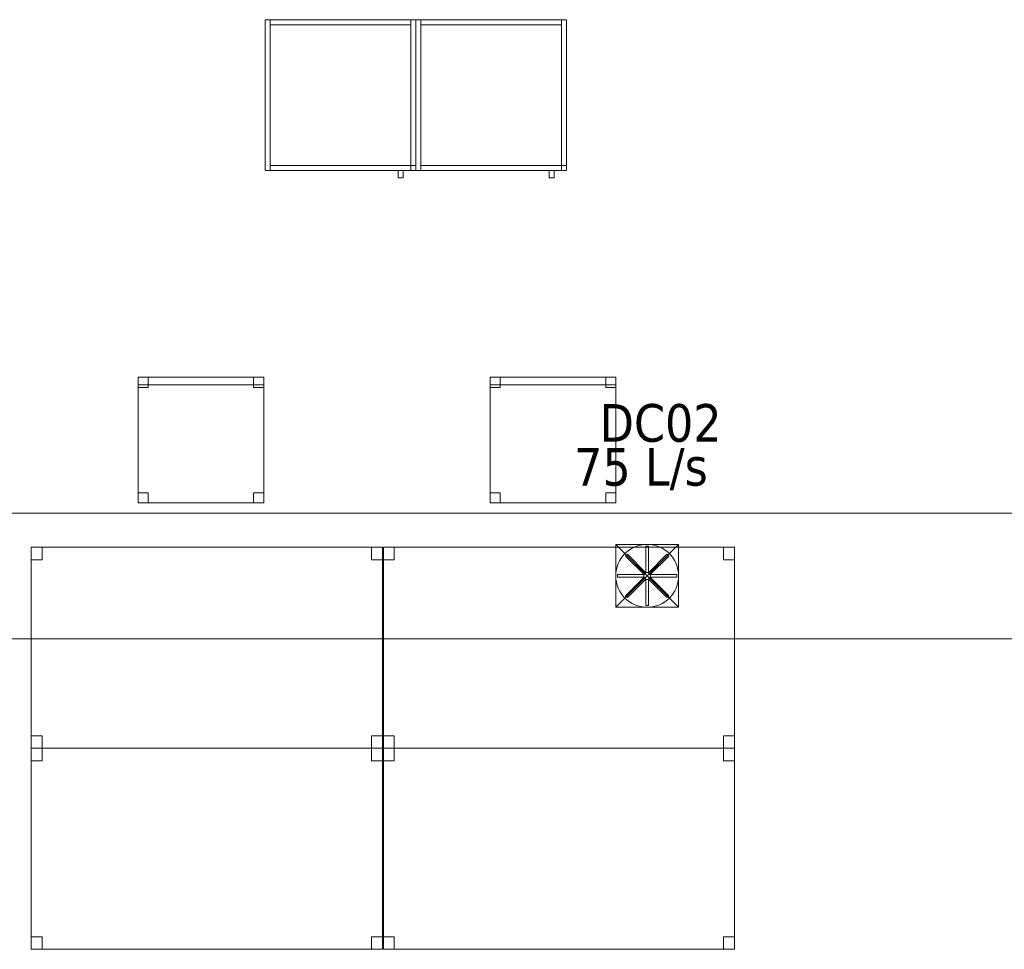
# Model space of a CAD drawing. Header units: metres. Extents: x 397.7 to 427.5, y 12.6 to 28.4.
# Tile 117 of 124: x 417.2 to 421.2, y 18.5 to 22.2. Entities that reach past the tile are written whole.
import ezdxf

# ---------------------------------------------------------------- set-up
doc = ezdxf.new("R2010")
doc.units = ezdxf.units.M
for name, color, linetype, lineweight in [('02_MOBILIARIO', 7, 'Continuous', 18), ('A-DETL-____-MBND', 7, 'Continuous', 18), ('A-DETL-GENF-OTLN', 7, 'Continuous', 18), ('M-HVAC-CDFF-IDEN', 7, 'Continuous', 30), ('M-HVAC-DUCT-OTLN', 7, 'Continuous', 18)]:
    doc.layers.add(name, color=color, linetype=linetype, lineweight=lineweight)
doc.styles.add('Tahoma_2', font='tahoma.ttf', dxfattribs={"height": 0.15})

# ---------------------------------------------------------------- blocks, each defined once
blk = doc.blocks.new('Family - Armai 60x60x60_P5-151211-08_CLI_AIRE_P5')
at = {"layer": 'A-DETL-____-MBND', "color": 253, "true_color": 0xaaaaaa}
for p, q in [((0, 0.03), (0, 0.63)), ((0, 0.63), (0, 0.03)), ((0, 0.63), (0.6, 0.63)), ((0.6, 0.63), (0, 0.63)), ((0, 0.03), (0, 0.63)), ((0, 0.63), (0.02, 0.63)), ((0, 0.63), (0.02, 0.63)), ((0, 0.63), (0, 0.03)), ((0, 0.03), (0, 0.63)), ((0, 0.63), (0, 0.03)), ((0, 0.63), (0.6, 0.63)), ((0.6, 0.63), (0, 0.63)), ((0.02, 0.63), (0.02, 0.03)), ((0.02, 0.03), (0.02, 0.63)), ((0.02, 0.61), (0.02, 0.63)), ((0.02, 0.63), (0.02, 0.61)), ((0.02, 0.63), (0.58, 0.63)), ((0.58, 0.63), (0.02, 0.63)), ((0.58, 0.03), (0.58, 0.63)), ((0.58, 0.63), (0.6, 0.63)), ((0.58, 0.63), (0.6, 0.63)), ((0.58, 0.63), (0.58, 0.03)), ((0.58, 0.63), (0.58, 0.61)), ((0.58, 0.63), (0.58, 0.61)), ((0.6, 0.63), (0.6, 0.03)), ((0.6, 0.03), (0.6, 0.63)), ((0.6, 0.63), (0.6, 0.03)), ((0.6, 0.03), (0.6, 0.63)), ((0.6, 0.63), (0.6, 0.03)), ((0.6, 0.03), (0.6, 0.63)), ((0.58, 0.61), (0.02, 0.61)), ((0.02, 0.61), (0.58, 0.61)), ((0.02, 0.03), (0.02, 0.05)), ((0.02, 0.05), (0.02, 0.03)), ((0.02, 0.05), (0.58, 0.05)), ((0.58, 0.05), (0.02, 0.05)), ((0.58, 0.03), (0.58, 0.05)), ((0.58, 0.05), (0.6, 0.05)), ((0.58, 0.03), (0.58, 0.05)), ((0.6, 0.05), (0.58, 0.05)), ((0.58, 0.05), (0.58, 0.03)), ((0.58, 0.05), (0.58, 0.03)), ((0.6, 0.05), (0.6, 0.03)), ((0.6, 0.03), (0.6, 0.05)), ((0.6, 0.03), (0, 0.03)), ((0, 0.03), (0.6, 0.03)), ((0.02, 0.03), (0, 0.03)), ((0, 0.03), (0.02, 0.03)), ((0.6, 0.03), (0, 0.03)), ((0, 0.03), (0.6, 0.03)), ((0.58, 0.03), (0.02, 0.03)), ((0.02, 0.03), (0.58, 0.03)), ((0.53, 0), (0.53, 0.03)), ((0.53, 0.03), (0.53, 0)), ((0.53, 0.03), (0.55, 0.03)), ((0.55, 0.03), (0.53, 0.03)), ((0.55, 0), (0.53, 0)), ((0.53, 0), (0.55, 0)), ((0.55, 0.03), (0.55, 0)), ((0.55, 0.03), (0.55, 0)), ((0.6, 0.03), (0.58, 0.03)), ((0.58, 0.03), (0.6, 0.03)), ((0.6, 0.03), (0.58, 0.03)), ((0.58, 0.03), (0.6, 0.03))]:
    blk.add_line(p, q, dxfattribs=at)
blk = doc.blocks.new('Family - Taula 140X80_P5-151239-08_CLI_AIRE_P5')
at = {"layer": 'A-DETL-____-MBND', "color": 253, "true_color": 0xaaaaaa}
for p, q in [((0, 0.8001), (0.0437, 0.8001)), ((0, 0.7501), (0, 0.8001)), ((0.0437, 0.8001), (0, 0.8001)), ((0, 0.8001), (0, 0.7501)), ((0, 0.8001), (1.3973, 0.8001)), ((0, 0), (0, 0.8001)), ((1.3973, 0.8001), (0, 0.8001)), ((0, 0.8001), (0, 0)), ((0.0437, 0.8001), (0.0437, 0.7501)), ((0.0437, 0.7501), (0.0437, 0.8001)), ((1.3536, 0.8001), (1.3973, 0.8001)), ((1.3536, 0.7501), (1.3536, 0.8001)), ((1.3973, 0.8001), (1.3536, 0.8001)), ((1.3536, 0.8001), (1.3536, 0.7501)), ((1.3973, 0.8001), (1.3973, 0.7501)), ((1.3973, 0.7501), (1.3973, 0.8001)), ((1.3973, 0.8001), (1.3973, 0)), ((1.3973, 0), (1.3973, 0.8001)), ((0.0437, 0.7501), (0, 0.7501)), ((0, 0.7501), (0.0437, 0.7501)), ((1.3973, 0.7501), (1.3536, 0.7501)), ((1.3536, 0.7501), (1.3973, 0.7501)), ((0, 0.05), (0.0437, 0.05)), ((0, 0), (0, 0.05)), ((0.0437, 0.05), (0, 0.05)), ((0, 0.05), (0, 0)), ((0.0437, 0.05), (0.0437, 0)), ((0.0437, 0), (0.0437, 0.05)), ((1.3536, 0.05), (1.3973, 0.05)), ((1.3536, 0), (1.3536, 0.05)), ((1.3973, 0.05), (1.3536, 0.05)), ((1.3536, 0.05), (1.3536, 0)), ((1.3973, 0.05), (1.3973, 0)), ((1.3973, 0), (1.3973, 0.05)), ((0, 0), (1.3973, 0)), ((0.0437, 0), (0, 0)), ((0, 0), (0.0437, 0)), ((1.3973, 0), (1.3536, 0)), ((1.3536, 0), (1.3973, 0)), ((1.3973, 0), (0, 0))]:
    blk.add_line(p, q, dxfattribs=at)
blk = doc.blocks.new('Family - Taula 140X80_P5-151336-08_CLI_AIRE_P5')
at = {"layer": 'A-DETL-____-MBND', "color": 253, "true_color": 0xaaaaaa}
for p, q in [((0, 0), (0, 0.8001)), ((0, 0.8001), (1.3973, 0.8001)), ((1.3973, 0.8001), (0, 0.8001)), ((0, 0.8001), (0, 0)), ((0, 0.7501), (0, 0.8001)), ((0, 0.8001), (0.0437, 0.8001)), ((0.0437, 0.8001), (0, 0.8001)), ((0, 0.8001), (0, 0.7501)), ((0.0437, 0.8001), (0.0437, 0.7501)), ((0.0437, 0.7501), (0.0437, 0.8001)), ((1.3536, 0.7501), (1.3536, 0.8001)), ((1.3536, 0.8001), (1.3973, 0.8001)), ((1.3973, 0.8001), (1.3536, 0.8001)), ((1.3536, 0.8001), (1.3536, 0.7501)), ((1.3973, 0.8001), (1.3973, 0)), ((1.3973, 0), (1.3973, 0.8001)), ((1.3973, 0.8001), (1.3973, 0.7501)), ((1.3973, 0.7501), (1.3973, 0.8001)), ((0.0437, 0.7501), (0, 0.7501)), ((0, 0.7501), (0.0437, 0.7501)), ((1.3973, 0.7501), (1.3536, 0.7501)), ((1.3536, 0.7501), (1.3973, 0.7501)), ((0, 0), (0, 0.05)), ((0, 0.05), (0.0437, 0.05)), ((0.0437, 0.05), (0, 0.05)), ((0, 0.05), (0, 0)), ((0.0437, 0.05), (0.0437, 0)), ((0.0437, 0), (0.0437, 0.05)), ((1.3536, 0), (1.3536, 0.05)), ((1.3536, 0.05), (1.3973, 0.05)), ((1.3973, 0.05), (1.3536, 0.05)), ((1.3536, 0.05), (1.3536, 0)), ((1.3973, 0.05), (1.3973, 0)), ((1.3973, 0), (1.3973, 0.05)), ((1.3973, 0), (0, 0)), ((0, 0), (1.3973, 0)), ((0.0437, 0), (0, 0)), ((0, 0), (0.0437, 0)), ((1.3973, 0), (1.3536, 0)), ((1.3536, 0), (1.3973, 0))]:
    blk.add_line(p, q, dxfattribs=at)
blk = doc.blocks.new('Family - Armai 60x60x60_P5-151342-08_CLI_AIRE_P5')
at = {"layer": 'A-DETL-____-MBND', "color": 253, "true_color": 0xaaaaaa}
for p, q in [((0, 0.03), (0, 0.63)), ((0, 0.63), (0, 0.03)), ((0, 0.63), (0.6, 0.63)), ((0.6, 0.63), (0, 0.63)), ((0, 0.03), (0, 0.63)), ((0, 0.63), (0.02, 0.63)), ((0, 0.63), (0.02, 0.63)), ((0, 0.63), (0, 0.03)), ((0, 0.03), (0, 0.63)), ((0, 0.63), (0, 0.03)), ((0, 0.63), (0.6, 0.63)), ((0.6, 0.63), (0, 0.63)), ((0.02, 0.61), (0.02, 0.63)), ((0.02, 0.63), (0.02, 0.61)), ((0.02, 0.63), (0.58, 0.63)), ((0.58, 0.63), (0.02, 0.63)), ((0.02, 0.63), (0.02, 0.03)), ((0.02, 0.03), (0.02, 0.63)), ((0.58, 0.03), (0.58, 0.63)), ((0.58, 0.63), (0.6, 0.63)), ((0.58, 0.63), (0.6, 0.63)), ((0.58, 0.63), (0.58, 0.03)), ((0.58, 0.63), (0.58, 0.61)), ((0.58, 0.63), (0.58, 0.61)), ((0.6, 0.63), (0.6, 0.03)), ((0.6, 0.03), (0.6, 0.63)), ((0.6, 0.63), (0.6, 0.03)), ((0.6, 0.03), (0.6, 0.63)), ((0.6, 0.63), (0.6, 0.03)), ((0.6, 0.03), (0.6, 0.63)), ((0.58, 0.61), (0.02, 0.61)), ((0.02, 0.61), (0.58, 0.61)), ((0.02, 0.03), (0.02, 0.05)), ((0.02, 0.05), (0.02, 0.03)), ((0.02, 0.05), (0.58, 0.05)), ((0.58, 0.05), (0.02, 0.05)), ((0.58, 0.03), (0.58, 0.05)), ((0.58, 0.05), (0.6, 0.05)), ((0.58, 0.03), (0.58, 0.05)), ((0.6, 0.05), (0.58, 0.05)), ((0.58, 0.05), (0.58, 0.03)), ((0.58, 0.05), (0.58, 0.03)), ((0.6, 0.05), (0.6, 0.03)), ((0.6, 0.03), (0.6, 0.05)), ((0.6, 0.03), (0, 0.03)), ((0, 0.03), (0.6, 0.03)), ((0.02, 0.03), (0, 0.03)), ((0, 0.03), (0.02, 0.03)), ((0.6, 0.03), (0, 0.03)), ((0, 0.03), (0.6, 0.03)), ((0.58, 0.03), (0.02, 0.03)), ((0.02, 0.03), (0.58, 0.03)), ((0.53, 0), (0.53, 0.03)), ((0.53, 0.03), (0.53, 0)), ((0.53, 0.03), (0.55, 0.03)), ((0.55, 0.03), (0.53, 0.03)), ((0.55, 0), (0.53, 0)), ((0.53, 0), (0.55, 0)), ((0.55, 0.03), (0.55, 0)), ((0.55, 0.03), (0.55, 0)), ((0.6, 0.03), (0.58, 0.03)), ((0.58, 0.03), (0.6, 0.03)), ((0.6, 0.03), (0.58, 0.03)), ((0.58, 0.03), (0.6, 0.03))]:
    blk.add_line(p, q, dxfattribs=at)
blk = doc.blocks.new('Family - Cadira d_Oficina_P5-151422-08_CLI_AIRE_P5')
at = {"layer": 'A-DETL-____-MBND', "color": 253, "true_color": 0xaaaaaa}
for p, q in [((0, 0), (0, 0.5)), ((0, 0.5), (0.5, 0.5)), ((0.5, 0.5), (0, 0.5)), ((0, 0.5), (0, 0)), ((0, 0.46), (0, 0.5)), ((0, 0.5), (0.04, 0.5)), ((0, 0.5), (0, 0.46)), ((0.04, 0.5), (0, 0.5)), ((0, 0.47), (0, 0.5)), ((0, 0.5), (0.5, 0.5)), ((0, 0.5), (0, 0.47)), ((0.5, 0.5), (0, 0.5)), ((0.04, 0.5), (0.04, 0.46)), ((0.04, 0.46), (0.04, 0.5)), ((0.46, 0.46), (0.46, 0.5)), ((0.46, 0.5), (0.5, 0.5)), ((0.46, 0.5), (0.46, 0.46)), ((0.5, 0.5), (0.46, 0.5)), ((0.5, 0.5), (0.5, 0)), ((0.5, 0), (0.5, 0.5)), ((0.5, 0.5), (0.5, 0.46)), ((0.5, 0.46), (0.5, 0.5)), ((0.5, 0.5), (0.5, 0.47)), ((0.5, 0.47), (0.5, 0.5)), ((0.5, 0.47), (0, 0.47)), ((0, 0.47), (0.5, 0.47)), ((0.04, 0.46), (0, 0.46)), ((0, 0.46), (0.04, 0.46)), ((0.5, 0.46), (0.46, 0.46)), ((0.46, 0.46), (0.5, 0.46)), ((0, 0), (0, 0.04)), ((0, 0.04), (0.04, 0.04)), ((0, 0.04), (0, 0)), ((0.04, 0.04), (0, 0.04)), ((0.04, 0.04), (0.04, 0)), ((0.04, 0), (0.04, 0.04)), ((0.46, 0), (0.46, 0.04)), ((0.46, 0.04), (0.5, 0.04)), ((0.46, 0.04), (0.46, 0)), ((0.5, 0.04), (0.46, 0.04)), ((0.5, 0.04), (0.5, 0)), ((0.5, 0), (0.5, 0.04)), ((0.5, 0), (0, 0)), ((0.04, 0), (0, 0)), ((0, 0), (0.04, 0)), ((0.5, 0), (0.46, 0)), ((0.46, 0), (0.5, 0)), ((0, 0), (0.5, 0))]:
    blk.add_line(p, q, dxfattribs=at)
blk = doc.blocks.new('Family - Taula 140X80_P5-151527-08_CLI_AIRE_P5')
at = {"layer": 'A-DETL-____-MBND', "color": 253, "true_color": 0xaaaaaa}
for p, q in [((0, 0.8001), (1.3973, 0.8001)), ((0, 0), (0, 0.8001)), ((1.3973, 0.8001), (0, 0.8001)), ((0, 0.8001), (0, 0)), ((0, 0.8001), (0.0437, 0.8001)), ((0, 0.7501), (0, 0.8001)), ((0.0437, 0.8001), (0, 0.8001)), ((0, 0.8001), (0, 0.7501)), ((0.0437, 0.8001), (0.0437, 0.7501)), ((0.0437, 0.7501), (0.0437, 0.8001)), ((1.3536, 0.8001), (1.3973, 0.8001)), ((1.3536, 0.7501), (1.3536, 0.8001)), ((1.3973, 0.8001), (1.3536, 0.8001)), ((1.3536, 0.8001), (1.3536, 0.7501)), ((1.3973, 0.8001), (1.3973, 0.7501)), ((1.3973, 0.7501), (1.3973, 0.8001)), ((1.3973, 0.8001), (1.3973, 0)), ((1.3973, 0), (1.3973, 0.8001)), ((0.0437, 0.7501), (0, 0.7501)), ((0, 0.7501), (0.0437, 0.7501)), ((1.3973, 0.7501), (1.3536, 0.7501)), ((1.3536, 0.7501), (1.3973, 0.7501)), ((0, 0.05), (0.0437, 0.05)), ((0, 0), (0, 0.05)), ((0.0437, 0.05), (0, 0.05)), ((0, 0.05), (0, 0)), ((0.0437, 0.05), (0.0437, 0)), ((0.0437, 0), (0.0437, 0.05)), ((1.3536, 0.05), (1.3973, 0.05)), ((1.3536, 0), (1.3536, 0.05)), ((1.3973, 0.05), (1.3536, 0.05)), ((1.3536, 0.05), (1.3536, 0)), ((1.3973, 0.05), (1.3973, 0)), ((1.3973, 0), (1.3973, 0.05)), ((0.0437, 0), (0, 0)), ((0, 0), (0.0437, 0)), ((0, 0), (1.3973, 0)), ((1.3973, 0), (1.3536, 0)), ((1.3536, 0), (1.3973, 0)), ((1.3973, 0), (0, 0))]:
    blk.add_line(p, q, dxfattribs=at)
blk = doc.blocks.new('Family - Armai 60x60x60_P5-151553-08_CLI_AIRE_P5')
at = {"layer": 'A-DETL-____-MBND', "color": 253, "true_color": 0xaaaaaa}
for p, q in [((0, 0.03), (0, 0.63)), ((0, 0.63), (0, 0.03)), ((0, 0.63), (0.6, 0.63)), ((0.6, 0.63), (0, 0.63)), ((0, 0.03), (0, 0.63)), ((0, 0.63), (0, 0.03)), ((0, 0.63), (0.6, 0.63)), ((0.6, 0.63), (0, 0.63)), ((0, 0.03), (0, 0.63)), ((0, 0.63), (0.02, 0.63)), ((0, 0.63), (0.02, 0.63)), ((0, 0.63), (0, 0.03)), ((0.02, 0.61), (0.02, 0.63)), ((0.02, 0.63), (0.02, 0.61)), ((0.02, 0.63), (0.58, 0.63)), ((0.58, 0.63), (0.02, 0.63)), ((0.02, 0.63), (0.02, 0.03)), ((0.02, 0.03), (0.02, 0.63)), ((0.58, 0.63), (0.58, 0.61)), ((0.58, 0.63), (0.58, 0.61)), ((0.58, 0.03), (0.58, 0.63)), ((0.58, 0.63), (0.6, 0.63)), ((0.58, 0.63), (0.6, 0.63)), ((0.58, 0.63), (0.58, 0.03)), ((0.6, 0.63), (0.6, 0.03)), ((0.6, 0.03), (0.6, 0.63)), ((0.6, 0.63), (0.6, 0.03)), ((0.6, 0.03), (0.6, 0.63)), ((0.6, 0.63), (0.6, 0.03)), ((0.6, 0.03), (0.6, 0.63)), ((0.58, 0.61), (0.02, 0.61)), ((0.02, 0.61), (0.58, 0.61)), ((0.02, 0.03), (0.02, 0.05)), ((0.02, 0.05), (0.02, 0.03)), ((0.02, 0.05), (0.58, 0.05)), ((0.58, 0.05), (0.02, 0.05)), ((0.58, 0.05), (0.58, 0.03)), ((0.58, 0.05), (0.58, 0.03)), ((0.58, 0.03), (0.58, 0.05)), ((0.58, 0.05), (0.6, 0.05)), ((0.58, 0.03), (0.58, 0.05)), ((0.6, 0.05), (0.58, 0.05)), ((0.6, 0.05), (0.6, 0.03)), ((0.6, 0.03), (0.6, 0.05)), ((0.6, 0.03), (0, 0.03)), ((0, 0.03), (0.6, 0.03)), ((0.6, 0.03), (0, 0.03)), ((0, 0.03), (0.6, 0.03)), ((0.02, 0.03), (0, 0.03)), ((0, 0.03), (0.02, 0.03)), ((0.58, 0.03), (0.02, 0.03)), ((0.02, 0.03), (0.58, 0.03)), ((0.53, 0), (0.53, 0.03)), ((0.53, 0.03), (0.53, 0)), ((0.53, 0.03), (0.55, 0.03)), ((0.55, 0.03), (0.53, 0.03)), ((0.55, 0), (0.53, 0)), ((0.53, 0), (0.55, 0)), ((0.55, 0.03), (0.55, 0)), ((0.55, 0.03), (0.55, 0)), ((0.6, 0.03), (0.58, 0.03)), ((0.58, 0.03), (0.6, 0.03)), ((0.6, 0.03), (0.58, 0.03)), ((0.58, 0.03), (0.6, 0.03))]:
    blk.add_line(p, q, dxfattribs=at)
blk = doc.blocks.new('Family - Cadira d_Oficina_P5-151664-08_CLI_AIRE_P5')
at = {"layer": 'A-DETL-____-MBND', "color": 253, "true_color": 0xaaaaaa}
for p, q in [((0, 0.46), (0, 0.5)), ((0, 0.5), (0.04, 0.5)), ((0, 0.5), (0, 0.46)), ((0.04, 0.5), (0, 0.5)), ((0, 0.47), (0, 0.5)), ((0, 0.5), (0.5, 0.5)), ((0, 0.5), (0, 0.47)), ((0.5, 0.5), (0, 0.5)), ((0, 0), (0, 0.5)), ((0, 0.5), (0.5, 0.5)), ((0.5, 0.5), (0, 0.5)), ((0, 0.5), (0, 0)), ((0.04, 0.5), (0.04, 0.46)), ((0.04, 0.46), (0.04, 0.5)), ((0.46, 0.46), (0.46, 0.5)), ((0.46, 0.5), (0.5, 0.5)), ((0.46, 0.5), (0.46, 0.46)), ((0.5, 0.5), (0.46, 0.5)), ((0.5, 0.5), (0.5, 0.47)), ((0.5, 0.47), (0.5, 0.5)), ((0.5, 0.5), (0.5, 0.46)), ((0.5, 0.46), (0.5, 0.5)), ((0.5, 0.5), (0.5, 0)), ((0.5, 0), (0.5, 0.5)), ((0.5, 0.47), (0, 0.47)), ((0, 0.47), (0.5, 0.47)), ((0.04, 0.46), (0, 0.46)), ((0, 0.46), (0.04, 0.46)), ((0.5, 0.46), (0.46, 0.46)), ((0.46, 0.46), (0.5, 0.46)), ((0, 0), (0, 0.04)), ((0, 0.04), (0.04, 0.04)), ((0, 0.04), (0, 0)), ((0.04, 0.04), (0, 0.04)), ((0.04, 0.04), (0.04, 0)), ((0.04, 0), (0.04, 0.04)), ((0.46, 0), (0.46, 0.04)), ((0.46, 0.04), (0.5, 0.04)), ((0.46, 0.04), (0.46, 0)), ((0.5, 0.04), (0.46, 0.04)), ((0.5, 0.04), (0.5, 0)), ((0.5, 0), (0.5, 0.04)), ((0.5, 0), (0, 0)), ((0.04, 0), (0, 0)), ((0, 0), (0.04, 0)), ((0.5, 0), (0.46, 0)), ((0.46, 0), (0.5, 0)), ((0, 0), (0.5, 0))]:
    blk.add_line(p, q, dxfattribs=at)
blk = doc.blocks.new('Family - Taula 140X80_P5-151694-08_CLI_AIRE_P5')
at = {"layer": 'A-DETL-____-MBND', "color": 253, "true_color": 0xaaaaaa}
for p, q in [((0, 0.7501), (0, 0.8001)), ((0, 0.8001), (0.0437, 0.8001)), ((0.0437, 0.8001), (0, 0.8001)), ((0, 0.8001), (0, 0.7501)), ((0, 0), (0, 0.8001)), ((0, 0.8001), (1.3973, 0.8001)), ((1.3973, 0.8001), (0, 0.8001)), ((0, 0.8001), (0, 0)), ((0.0437, 0.8001), (0.0437, 0.7501)), ((0.0437, 0.7501), (0.0437, 0.8001)), ((1.3536, 0.7501), (1.3536, 0.8001)), ((1.3536, 0.8001), (1.3973, 0.8001)), ((1.3973, 0.8001), (1.3536, 0.8001)), ((1.3536, 0.8001), (1.3536, 0.7501)), ((1.3973, 0.8001), (1.3973, 0.7501)), ((1.3973, 0.7501), (1.3973, 0.8001)), ((1.3973, 0.8001), (1.3973, 0)), ((1.3973, 0), (1.3973, 0.8001)), ((0.0437, 0.7501), (0, 0.7501)), ((0, 0.7501), (0.0437, 0.7501)), ((1.3973, 0.7501), (1.3536, 0.7501)), ((1.3536, 0.7501), (1.3973, 0.7501)), ((0, 0), (0, 0.05)), ((0, 0.05), (0.0437, 0.05)), ((0.0437, 0.05), (0, 0.05)), ((0, 0.05), (0, 0)), ((0.0437, 0.05), (0.0437, 0)), ((0.0437, 0), (0.0437, 0.05)), ((1.3536, 0), (1.3536, 0.05)), ((1.3536, 0.05), (1.3973, 0.05)), ((1.3973, 0.05), (1.3536, 0.05)), ((1.3536, 0.05), (1.3536, 0)), ((1.3973, 0.05), (1.3973, 0)), ((1.3973, 0), (1.3973, 0.05)), ((0.0437, 0), (0, 0)), ((0, 0), (0.0437, 0)), ((1.3973, 0), (0, 0)), ((0, 0), (1.3973, 0)), ((1.3973, 0), (1.3536, 0)), ((1.3536, 0), (1.3973, 0))]:
    blk.add_line(p, q, dxfattribs=at)
blk = doc.blocks.new('Family - Armai 60x60x60_P5-151892-08_CLI_AIRE_P5')
at = {"layer": 'A-DETL-____-MBND', "color": 253, "true_color": 0xaaaaaa}
for p, q in [((0, 0.03), (0, 0.63)), ((0, 0.63), (0, 0.03)), ((0, 0.63), (0.6, 0.63)), ((0.6, 0.63), (0, 0.63)), ((0, 0.03), (0, 0.63)), ((0, 0.63), (0.02, 0.63)), ((0, 0.63), (0.02, 0.63)), ((0, 0.63), (0, 0.03)), ((0, 0.03), (0, 0.63)), ((0, 0.63), (0, 0.03)), ((0, 0.63), (0.6, 0.63)), ((0.6, 0.63), (0, 0.63)), ((0.02, 0.61), (0.02, 0.63)), ((0.02, 0.63), (0.02, 0.61)), ((0.02, 0.63), (0.58, 0.63)), ((0.58, 0.63), (0.02, 0.63)), ((0.02, 0.63), (0.02, 0.03)), ((0.02, 0.03), (0.02, 0.63)), ((0.58, 0.63), (0.58, 0.61)), ((0.58, 0.63), (0.58, 0.61)), ((0.58, 0.03), (0.58, 0.63)), ((0.58, 0.63), (0.6, 0.63)), ((0.58, 0.63), (0.6, 0.63)), ((0.58, 0.63), (0.58, 0.03)), ((0.6, 0.63), (0.6, 0.03)), ((0.6, 0.03), (0.6, 0.63)), ((0.6, 0.63), (0.6, 0.03)), ((0.6, 0.03), (0.6, 0.63)), ((0.6, 0.63), (0.6, 0.03)), ((0.6, 0.03), (0.6, 0.63)), ((0.58, 0.61), (0.02, 0.61)), ((0.02, 0.61), (0.58, 0.61)), ((0.02, 0.03), (0.02, 0.05)), ((0.02, 0.05), (0.02, 0.03)), ((0.02, 0.05), (0.58, 0.05)), ((0.58, 0.05), (0.02, 0.05)), ((0.58, 0.05), (0.58, 0.03)), ((0.58, 0.05), (0.58, 0.03)), ((0.58, 0.03), (0.58, 0.05)), ((0.58, 0.05), (0.6, 0.05)), ((0.58, 0.03), (0.58, 0.05)), ((0.6, 0.05), (0.58, 0.05)), ((0.6, 0.05), (0.6, 0.03)), ((0.6, 0.03), (0.6, 0.05)), ((0.6, 0.03), (0, 0.03)), ((0, 0.03), (0.6, 0.03)), ((0.02, 0.03), (0, 0.03)), ((0, 0.03), (0.02, 0.03)), ((0.6, 0.03), (0, 0.03)), ((0, 0.03), (0.6, 0.03)), ((0.58, 0.03), (0.02, 0.03)), ((0.02, 0.03), (0.58, 0.03)), ((0.53, 0), (0.53, 0.03)), ((0.53, 0.03), (0.53, 0)), ((0.53, 0.03), (0.55, 0.03)), ((0.55, 0.03), (0.53, 0.03)), ((0.55, 0), (0.53, 0)), ((0.53, 0), (0.55, 0)), ((0.55, 0.03), (0.55, 0)), ((0.55, 0.03), (0.55, 0)), ((0.6, 0.03), (0.58, 0.03)), ((0.58, 0.03), (0.6, 0.03)), ((0.6, 0.03), (0.58, 0.03)), ((0.58, 0.03), (0.6, 0.03))]:
    blk.add_line(p, q, dxfattribs=at)
blk = doc.blocks.new('LONDR55-XX_ZZ-ARQ-CAA-M3D-Londres55_ifc-1-08_CLI_AIRE_P5')
at = {"layer": '02_MOBILIARIO', "color": 253, "lineweight": 18, "true_color": 0xaaaaaa}
for name, p in [('Family - Armai 60x60x60_P5-151211-08_CLI_AIRE_P5', (418.2152, 21.5244)), ('Family - Armai 60x60x60_P5-151342-08_CLI_AIRE_P5', (418.2152, 21.5244)), ('Family - Armai 60x60x60_P5-151553-08_CLI_AIRE_P5', (418.8152, 21.5244)), ('Family - Armai 60x60x60_P5-151892-08_CLI_AIRE_P5', (418.8152, 21.5244)), ('Family - Cadira d_Oficina_P5-151422-08_CLI_AIRE_P5', (417.7096, 20.231)), ('Family - Cadira d_Oficina_P5-151664-08_CLI_AIRE_P5', (419.1108, 20.231)), ('Family - Taula 140X80_P5-151239-08_CLI_AIRE_P5', (417.2846, 19.2543)), ('Family - Taula 140X80_P5-151527-08_CLI_AIRE_P5', (418.6858, 19.2543)), ('Family - Taula 140X80_P5-151336-08_CLI_AIRE_P5', (417.2846, 18.4542)), ('Family - Taula 140X80_P5-151694-08_CLI_AIRE_P5', (418.6858, 18.4542))]:
    blk.add_blockref(name, p, dxfattribs=at)
blk = doc.blocks.new('ZYR_03_06_08_01 Difusor Rotacional Circular Impulsió NO PLENUM - DC02-354801-08_CLI_AIRE_P5')
at = {"layer": 'A-DETL-GENF-OTLN', "color": 143, "true_color": 0x32aad1}
for p, q in [((-0.0052, 0.1179), (0.0052, 0.1179)), ((-0.0052, 0.0138), (-0.0052, 0.1179)), ((0.0052, 0.1179), (0.0052, 0.0138)), ((-0.0862, 0.0788), (-0.0788, 0.0862)), ((-0.0125, 0.0052), (-0.0862, 0.0788)), ((-0.0788, 0.0862), (-0.0052, 0.0125)), ((0.0052, 0.0125), (0.0788, 0.0862)), ((0.0862, 0.0788), (0.0125, 0.0052)), ((0.0788, 0.0862), (0.0862, 0.0788)), ((-0.1179, 0.0052), (-0.0138, 0.0052)), ((-0.1179, -0.0052), (-0.1179, 0.0052)), ((-0.0138, 0.0052), (-0.0138, -0.0052)), ((-0.0052, 0.0125), (-0.0125, 0.0052)), ((0.0052, 0.0138), (-0.0052, 0.0138)), ((0.0125, 0.0052), (0.0052, 0.0125)), ((0.0138, 0.0052), (0.1179, 0.0052)), ((0.0138, -0.0052), (0.0138, 0.0052)), ((0.1179, 0.0052), (0.1179, -0.0052)), ((-0.0138, -0.0052), (-0.1179, -0.0052)), ((-0.0862, -0.0788), (-0.0125, -0.0052)), ((-0.0052, -0.0125), (-0.0788, -0.0862)), ((-0.0125, -0.0052), (-0.0052, -0.0125)), ((-0.0052, -0.0138), (0.0052, -0.0138)), ((-0.0052, -0.1179), (-0.0052, -0.0138)), ((0.0052, -0.0125), (0.0125, -0.0052)), ((0.0788, -0.0862), (0.0052, -0.0125)), ((0.0052, -0.0138), (0.0052, -0.1179)), ((0.0125, -0.0052), (0.0862, -0.0788)), ((0.1179, -0.0052), (0.0138, -0.0052)), ((-0.0788, -0.0862), (-0.0862, -0.0788)), ((0.0862, -0.0788), (0.0788, -0.0862)), ((0.0052, -0.1179), (-0.0052, -0.1179))]:
    blk.add_line(p, q, dxfattribs=at)
blk.add_circle((0, 0), 0.125, dxfattribs=at)
blk = doc.blocks.new('M_Transición de rectangular a redondo - Ángulo - 60 grados-473491-08_CLI_AIRE_P5')
at = {"layer": 'M-HVAC-DUCT-OTLN', "color": 143, "true_color": 0x32aad1}
for p, q in [((423.4918, 16.5759), (423.4918, 16.7009)), ((423.4918, 16.7009), (423.6168, 16.7009)), ((423.4918, 16.7009), (423.4918, 16.4509)), ((423.7418, 16.7009), (423.4918, 16.7009)), ((423.6168, 16.7009), (423.7418, 16.7009)), ((423.7418, 16.7009), (423.7418, 16.5759)), ((423.7418, 16.4509), (423.7418, 16.7009)), ((423.4918, 16.4509), (423.4918, 16.5759)), ((423.7418, 16.5759), (423.7418, 16.4509)), ((423.6168, 16.4509), (423.4918, 16.4509)), ((423.4918, 16.4509), (423.7418, 16.4509)), ((423.7418, 16.4509), (423.6168, 16.4509))]:
    blk.add_line(p, q, dxfattribs=at)
for start, end in [(90, 180), (0, 90), (180, 270), (270, 0)]:
    blk.add_arc((423.6168, 16.5759), 0.125, start, end, dxfattribs=at)
blk = doc.blocks.new('MEP_15_03 Injerto Conducte - Mínimo-474498-08_CLI_AIRE_P5')
at = {"layer": 'M-HVAC-DUCT-OTLN', "color": 143, "true_color": 0x32aad1}
for p, q in [((423.7418, 16.7009), (423.4918, 16.7009)), ((423.4918, 16.7009), (423.4918, 16.4509)), ((423.4918, 16.7009), (423.4918, 16.4509)), ((423.7418, 16.7009), (423.4918, 16.7009)), ((423.7418, 16.4509), (423.7418, 16.7009)), ((423.7418, 16.4509), (423.7418, 16.7009)), ((423.4918, 16.4509), (423.7418, 16.4509)), ((423.4918, 16.4509), (423.7418, 16.4509))]:
    blk.add_line(p, q, dxfattribs=at)

msp = doc.modelspace()

# ---------------------------------------------------------------- linework, layer by layer
at = {"layer": 'M-HVAC-DUCT-OTLN', "color": 143, "true_color": 0x32aad1}
for p, q in [((409.1957, 20.1906), (422.2591, 20.1906)), ((419.8608, 20.0656), (419.6108, 20.0656)), ((419.6108, 20.0656), (419.6108, 19.8156)), ((419.8608, 19.8156), (419.6108, 20.0656)), ((419.6108, 19.8156), (419.8608, 20.0656)), ((419.8608, 19.8156), (419.8608, 20.0656)), ((419.6108, 19.8156), (419.8608, 19.8156)), ((422.2591, 19.6906), (409.1957, 19.6906))]:
    msp.add_line(p, q, dxfattribs=at)

# ---------------------------------------------------------------- block references
at = {"lineweight": 5}
msp.add_blockref('LONDR55-XX_ZZ-ARQ-CAA-M3D-Londres55_ifc-1-08_CLI_AIRE_P5', (0, 0), dxfattribs=at)
at = {"layer": 'A-DETL-GENF-OTLN', "color": 143, "true_color": 0x32aad1}
msp.add_blockref('ZYR_03_06_08_01 Difusor Rotacional Circular Impulsió NO PLENUM - DC02-354801-08_CLI_AIRE_P5', (419.7358, 19.9406), dxfattribs=at)
at = {"layer": 'M-HVAC-DUCT-OTLN', "color": 143, "true_color": 0x32aad1}
for name in ['M_Transición de rectangular a redondo - Ángulo - 60 grados-473491-08_CLI_AIRE_P5', 'MEP_15_03 Injerto Conducte - Mínimo-474498-08_CLI_AIRE_P5']:
    msp.add_blockref(name, (-3.881, 3.3647), dxfattribs=at)

# ---------------------------------------------------------------- texts
at = {"layer": 'M-HVAC-CDFF-IDEN', "char_height": 0.15, "attachment_point": 1, "style": 'Tahoma_2'}
for s, insert, width in [('DC02', (419.5469, 20.6245), 0.577215), ('75 L/s', (419.4452, 20.4499), 0.661392)]:
    msp.add_mtext(s, dxfattribs=dict(at, insert=insert, width=width))

doc.saveas('drawing.dxf')
